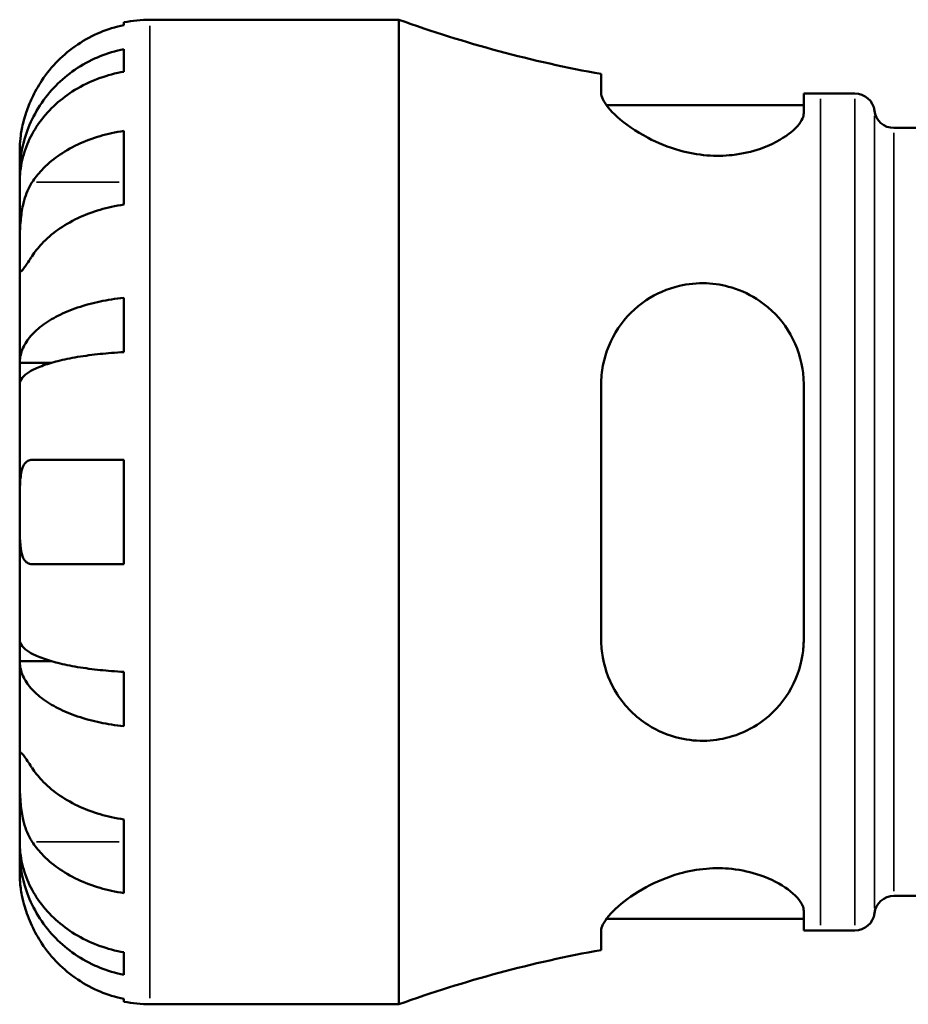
# Model space of a CAD drawing. Header units: millimetres. Extents: x 0 to 902, y 0 to 832.
# Tile 4 of 9: x 330 to 407, y 216 to 301. Entities that reach past the tile are written whole.
import ezdxf

# ---------------------------------------------------------------- set-up
doc = ezdxf.new("R2010")
doc.units = ezdxf.units.MM
doc.layers.add('Visible (ISO)', color=7, linetype='Continuous', lineweight=50)
doc.layers.add('Visible Narrow (ISO)', color=7, linetype='Continuous', lineweight=35)

msp = doc.modelspace()

# ---------------------------------------------------------------- linework, layer by layer
at = {"layer": 'Visible (ISO)'}
for p, q in [((339.279, 301.001), (339.279, 301.241)), ((341.529, 301.469), (363.039, 301.469)), ((363.039, 216.469), (363.039, 301.469)), ((339.279, 296.981), (339.279, 298.925)), ((380.504, 296.782), (380.504, 295.146)), ((398.004, 293.388), (398.004, 295.103)), ((399.449, 295.094), (402.429, 295.094)), ((380.958, 294.094), (398.004, 294.094)), ((339.279, 285.508), (339.279, 291.872)), ((405.802, 292.119), (413.809, 292.119)), ((330.279, 288.208), (330.279, 290.219)), ((330.279, 288.208), (330.314, 288.208)), ((330.279, 287.442), (330.279, 288.208)), ((330.279, 281.066), (330.279, 287.442)), ((330.279, 271.845), (330.279, 281.066)), ((339.279, 272.769), (339.279, 277.464)), ((330.279, 271.845), (333.008, 271.845)), ((330.279, 269.998), (330.279, 271.845)), ((330.279, 258.969), (330.279, 269.998)), ((380.504, 269.969), (380.504, 247.969)), ((398.004, 247.969), (398.004, 269.969)), ((339.279, 254.469), (339.279, 263.469)), ((330.279, 247.94), (330.279, 258.969)), ((330.279, 246.092), (330.279, 247.94)), ((330.279, 246.092), (333.008, 246.092)), ((330.279, 236.872), (330.279, 246.092)), ((339.279, 240.474), (339.279, 245.168)), ((330.279, 230.495), (330.279, 236.872)), ((339.279, 226.065), (339.279, 232.429)), ((330.279, 229.73), (330.279, 230.495)), ((330.279, 229.73), (330.314, 229.73)), ((330.279, 227.719), (330.279, 229.73)), ((405.802, 225.819), (468.756, 225.819)), ((398.004, 222.834), (398.004, 224.549)), ((380.958, 223.844), (398.004, 223.844)), ((380.504, 222.791), (380.504, 221.156)), ((399.449, 222.844), (402.429, 222.844)), ((339.279, 219.012), (339.279, 220.957)), ((339.279, 216.696), (339.279, 216.936)), ((341.529, 216.469), (363.039, 216.469))]:
    msp.add_line(p, q, dxfattribs=at)
for centre, radius, start, end in [((341.529, 290.219), 11.25, 90, 101.53696), ((399.449, 402.257), 107.163, 250.13758, 259.81735), ((399.449, 402.257), 107.163, 269.22739, 270), ((402.429, 293.394), 1.7, 7.18076, 90), ((405.802, 293.819), 1.7, 187.18076, 270), ((405.802, 224.119), 1.7, 90, 172.81924), ((402.429, 224.544), 1.7, 270, 352.81924), ((399.449, 115.681), 107.163, 90, 90.77261), ((399.449, 115.681), 107.163, 100.18265, 109.86242), ((341.529, 227.719), 11.25, 258.46304, 270)]:
    msp.add_arc(centre, radius, start, end, dxfattribs=at)
for points, knots in [([(339.279, 301.001), (338.559, 300.853), (337.856, 300.631), (336.593, 300.106), (335.918, 299.752), (334.66, 298.908), (334.076, 298.419), (333.093, 297.432), (332.604, 296.843), (331.862, 295.727), (331.579, 295.219), (331.346, 294.719)], [0.2134384, 0.2134384, 0.2134384, 0.2134384, 0.4155998, 0.4155998, 0.6240004, 0.6240004, 0.8324011, 0.8324011, 1.0417882, 1.0417882, 1.2012424, 1.2012424, 1.2012424, 1.2012424]), ([(330.279, 288.208), (330.279, 288.884), (330.348, 289.624), (330.644, 291.071), (330.872, 291.779), (331.404, 293.028), (331.758, 293.683), (332.6, 294.906), (333.089, 295.474), (334.071, 296.427), (334.655, 296.9), (335.914, 297.716), (336.588, 298.059), (337.853, 298.567), (338.558, 298.782), (339.279, 298.925)], [5.016117, 5.016117, 5.016117, 5.016117, 5.225788, 5.225788, 5.435459, 5.435459, 5.644344, 5.644344, 5.853229, 5.853229, 6.061567, 6.061567, 6.269906, 6.269906, 6.472482, 6.472482, 6.472482, 6.472482]), ([(339.279, 296.981), (338.558, 296.853), (337.853, 296.662), (336.588, 296.21), (335.914, 295.905), (334.655, 295.179), (334.071, 294.758), (333.089, 293.91), (332.6, 293.404), (331.758, 292.315), (331.404, 291.732), (330.872, 290.621), (330.644, 289.991), (330.348, 288.702), (330.279, 288.045), (330.279, 287.442)], [0.213434, 0.213434, 0.213434, 0.213434, 0.41601, 0.41601, 0.624348, 0.624348, 0.832687, 0.832687, 1.041572, 1.041572, 1.250457, 1.250457, 1.460128, 1.460128, 1.669799, 1.669799, 1.669799, 1.669799]), ([(398.004, 293.388), (398.004, 293.247), (397.97, 293.097), (397.727, 292.522), (397.318, 292.056), (396.091, 291.137), (395.263, 290.683), (393.532, 290.079), (392.715, 289.884), (391.122, 289.71), (390.386, 289.698), (388.846, 289.822), (388.066, 289.966), (386.309, 290.452), (385.379, 290.838), (383.474, 291.836), (382.567, 292.482), (381.282, 293.641), (380.853, 294.163), (380.552, 294.804), (380.504, 294.985), (380.504, 295.146)], [-3.082322, -3.082322, -3.082322, -3.082322, -2.942549, -2.942549, -2.568325, -2.568325, -2.18676, -2.18676, -1.90748, -1.90748, -1.682212, -1.682212, -1.442115, -1.442115, -1.120784, -1.120784, -0.699832, -0.699832, -0.326794, -0.326794, -0.159894, -0.159894, -0.159894, -0.159894]), ([(331.346, 294.719), (331.249, 294.51), (331.157, 294.298), (330.988, 293.876), (330.91, 293.666), (330.752, 293.196), (330.675, 292.939), (330.494, 292.244), (330.417, 291.834), (330.314, 291.092), (330.294, 290.781), (330.277, 290.337), (330.279, 290.219), (330.279, 290.219)], [-0.7287781, -0.7287781, -0.7287781, -0.7287781, -0.6586458, -0.6586458, -0.5894874, -0.5894874, -0.5028286, -0.5028286, -0.3478233, -0.3478233, -0.1787056, -0.1787056, 0, 0, 0, 0]), ([(331.346, 287.43), (331.579, 287.784), (331.862, 288.143), (332.604, 288.932), (333.093, 289.348), (334.076, 290.046), (334.66, 290.392), (335.918, 290.989), (336.593, 291.239), (337.856, 291.611), (338.559, 291.768), (339.279, 291.872)], [5.5022719, 5.5022719, 5.5022719, 5.5022719, 5.6617261, 5.6617261, 5.8711132, 5.8711132, 6.0795138, 6.0795138, 6.2879145, 6.2879145, 6.4900758, 6.4900758, 6.4900758, 6.4900758]), ([(330.279, 281.066), (330.279, 281.307), (330.279, 281.575), (330.281, 282.173), (330.283, 282.504), (330.305, 283.316), (330.329, 283.802), (330.429, 284.753), (330.502, 285.208), (330.68, 285.942), (330.769, 286.227), (330.972, 286.753), (331.085, 286.991), (331.254, 287.285), (331.299, 287.359), (331.346, 287.43)], [0, 0, 0, 0, 0.1023049, 0.1023049, 0.2116531, 0.2116531, 0.3586874, 0.3586874, 0.4986154, 0.4986154, 0.596139, 0.596139, 0.690343, 0.690343, 0.7235503, 0.7235503, 0.7235503, 0.7235503]), ([(339.279, 285.508), (338.559, 285.404), (337.856, 285.247), (336.593, 284.875), (335.918, 284.625), (334.66, 284.028), (334.076, 283.682), (333.093, 282.985), (332.604, 282.568), (331.862, 281.779), (331.579, 281.42), (331.346, 281.066)], [0.2134384, 0.2134384, 0.2134384, 0.2134384, 0.4155998, 0.4155998, 0.6240004, 0.6240004, 0.8324011, 0.8324011, 1.0417882, 1.0417882, 1.2012424, 1.2012424, 1.2012424, 1.2012424]), ([(331.346, 281.066), (331.287, 280.977), (331.23, 280.89), (331.054, 280.623), (330.944, 280.456), (330.745, 280.16), (330.658, 280.035), (330.484, 279.808), (330.415, 279.742), (330.315, 279.756), (330.295, 279.87), (330.277, 280.312), (330.279, 280.645), (330.279, 281.066)], [-0.7247441, -0.7247441, -0.7247441, -0.7247441, -0.6829269, -0.6829269, -0.5894676, -0.5894676, -0.4901439, -0.4901439, -0.3493352, -0.3493352, -0.178565, -0.178565, 0, 0, 0, 0]), ([(380.504, 269.969), (380.504, 270.522), (380.556, 271.07), (380.882, 272.778), (381.338, 273.869), (382.611, 275.778), (383.431, 276.602), (385.245, 277.813), (386.212, 278.244), (388.015, 278.665), (388.798, 278.743), (390.34, 278.683), (391.075, 278.559), (392.664, 278.079), (393.479, 277.682), (395.191, 276.505), (396.01, 275.648), (397.275, 273.664), (397.709, 272.526), (397.968, 270.879), (398.004, 270.425), (398.004, 269.969)], [-3.131526, -3.131526, -3.131526, -3.131526, -2.956537, -2.956537, -2.572283, -2.572283, -2.189753, -2.189753, -1.852754, -1.852754, -1.611335, -1.611335, -1.386144, -1.386144, -1.108435, -1.108435, -0.735661, -0.735661, -0.349339, -0.349339, -0.204922, -0.204922, -0.204922, -0.204922]), ([(330.279, 271.845), (330.279, 272.2), (330.348, 272.587), (330.644, 273.346), (330.872, 273.718), (331.404, 274.372), (331.758, 274.716), (332.6, 275.357), (333.089, 275.655), (334.071, 276.154), (334.655, 276.402), (335.914, 276.83), (336.588, 277.01), (337.853, 277.276), (338.558, 277.389), (339.279, 277.464)], [5.016117, 5.016117, 5.016117, 5.016117, 5.225788, 5.225788, 5.435459, 5.435459, 5.644344, 5.644344, 5.853229, 5.853229, 6.061567, 6.061567, 6.269906, 6.269906, 6.472482, 6.472482, 6.472482, 6.472482]), ([(339.279, 272.769), (338.558, 272.732), (337.853, 272.677), (336.588, 272.545), (335.914, 272.457), (334.655, 272.246), (334.071, 272.123), (333.089, 271.877), (332.6, 271.73), (331.758, 271.414), (331.404, 271.244), (330.872, 270.921), (330.644, 270.738), (330.348, 270.364), (330.279, 270.173), (330.279, 269.998)], [0.213434, 0.213434, 0.213434, 0.213434, 0.41601, 0.41601, 0.624348, 0.624348, 0.832687, 0.832687, 1.041572, 1.041572, 1.250457, 1.250457, 1.460128, 1.460128, 1.669799, 1.669799, 1.669799, 1.669799]), ([(330.279, 258.969), (330.279, 259.37), (330.278, 259.769), (330.283, 260.583), (330.288, 260.99), (330.33, 261.855), (330.377, 262.279), (330.53, 262.834), (330.61, 263.012), (330.787, 263.251), (330.876, 263.329), (331.082, 263.438), (331.199, 263.466), (331.333, 263.469), (331.339, 263.469), (331.346, 263.469)], [-3.126213, -3.126213, -3.126213, -3.126213, -3.0059213, -3.0059213, -2.8729567, -2.8729567, -2.6978937, -2.6978937, -2.583387, -2.583387, -2.4954757, -2.4954757, -2.4031024, -2.4031024, -2.3983168, -2.3983168, -2.3983168, -2.3983168]), ([(331.346, 263.469), (331.579, 263.469), (331.862, 263.469), (332.604, 263.469), (333.093, 263.469), (334.076, 263.469), (334.66, 263.469), (335.918, 263.469), (336.593, 263.469), (337.856, 263.469), (338.559, 263.469), (339.279, 263.469)], [5.5022719, 5.5022719, 5.5022719, 5.5022719, 5.6617261, 5.6617261, 5.8711132, 5.8711132, 6.0795138, 6.0795138, 6.2879145, 6.2879145, 6.4900758, 6.4900758, 6.4900758, 6.4900758]), ([(331.346, 254.469), (331.274, 254.469), (331.205, 254.477), (331.029, 254.521), (330.93, 254.572), (330.743, 254.732), (330.66, 254.847), (330.486, 255.21), (330.415, 255.493), (330.314, 256.238), (330.294, 256.714), (330.277, 257.786), (330.279, 258.374), (330.279, 258.969)], [-0.7196887, -0.7196887, -0.7196887, -0.7196887, -0.6691335, -0.6691335, -0.5844829, -0.5844829, -0.490085, -0.490085, -0.3476599, -0.3476599, -0.1782767, -0.1782767, 0, 0, 0, 0]), ([(339.279, 254.469), (338.559, 254.469), (337.856, 254.469), (336.593, 254.469), (335.918, 254.469), (334.66, 254.469), (334.076, 254.469), (333.093, 254.469), (332.604, 254.469), (331.862, 254.469), (331.579, 254.469), (331.346, 254.469)], [0.2134384, 0.2134384, 0.2134384, 0.2134384, 0.4155998, 0.4155998, 0.6240004, 0.6240004, 0.8324011, 0.8324011, 1.0417882, 1.0417882, 1.2012424, 1.2012424, 1.2012424, 1.2012424]), ([(330.279, 247.94), (330.279, 247.765), (330.348, 247.574), (330.644, 247.199), (330.872, 247.016), (331.404, 246.693), (331.758, 246.524), (332.6, 246.208), (333.089, 246.061), (334.071, 245.814), (334.655, 245.692), (335.914, 245.481), (336.588, 245.392), (337.853, 245.261), (338.558, 245.205), (339.279, 245.168)], [5.016117, 5.016117, 5.016117, 5.016117, 5.225788, 5.225788, 5.435459, 5.435459, 5.644344, 5.644344, 5.853229, 5.853229, 6.061567, 6.061567, 6.269906, 6.269906, 6.472482, 6.472482, 6.472482, 6.472482]), ([(398.004, 247.969), (398.004, 247.526), (397.97, 247.086), (397.727, 245.488), (397.318, 244.38), (396.091, 242.381), (395.263, 241.493), (393.532, 240.284), (392.715, 239.879), (391.122, 239.388), (390.386, 239.26), (388.846, 239.192), (388.066, 239.266), (386.309, 239.665), (385.379, 240.063), (383.474, 241.276), (382.567, 242.186), (381.282, 244.192), (380.853, 245.26), (380.552, 246.916), (380.504, 247.44), (380.504, 247.969)], [-3.082322, -3.082322, -3.082322, -3.082322, -2.942549, -2.942549, -2.568325, -2.568325, -2.18676, -2.18676, -1.90748, -1.90748, -1.682212, -1.682212, -1.442115, -1.442115, -1.120784, -1.120784, -0.699832, -0.699832, -0.326794, -0.326794, -0.159894, -0.159894, -0.159894, -0.159894]), ([(339.279, 240.474), (338.558, 240.549), (337.853, 240.661), (336.588, 240.928), (335.914, 241.108), (334.655, 241.535), (334.071, 241.783), (333.089, 242.283), (332.6, 242.581), (331.758, 243.222), (331.404, 243.565), (330.872, 244.22), (330.644, 244.591), (330.348, 245.35), (330.279, 245.737), (330.279, 246.092)], [0.213434, 0.213434, 0.213434, 0.213434, 0.41601, 0.41601, 0.624348, 0.624348, 0.832687, 0.832687, 1.041572, 1.041572, 1.250457, 1.250457, 1.460128, 1.460128, 1.669799, 1.669799, 1.669799, 1.669799]), ([(330.279, 236.872), (330.279, 237.113), (330.279, 237.326), (330.281, 237.699), (330.283, 237.854), (330.305, 238.119), (330.329, 238.194), (330.429, 238.185), (330.502, 238.109), (330.68, 237.871), (330.769, 237.743), (330.972, 237.44), (331.085, 237.268), (331.254, 237.012), (331.299, 236.943), (331.346, 236.872)], [0, 0, 0, 0, 0.1023049, 0.1023049, 0.2116531, 0.2116531, 0.3586874, 0.3586874, 0.4986154, 0.4986154, 0.596139, 0.596139, 0.690343, 0.690343, 0.7235503, 0.7235503, 0.7235503, 0.7235503]), ([(331.346, 230.508), (331.287, 230.597), (331.23, 230.691), (331.054, 231.008), (330.944, 231.248), (330.745, 231.782), (330.658, 232.075), (330.484, 232.823), (330.415, 233.283), (330.315, 234.315), (330.295, 234.875), (330.277, 235.951), (330.279, 236.451), (330.279, 236.872)], [-0.7247441, -0.7247441, -0.7247441, -0.7247441, -0.6829269, -0.6829269, -0.5894676, -0.5894676, -0.4901439, -0.4901439, -0.3493352, -0.3493352, -0.178565, -0.178565, 0, 0, 0, 0]), ([(331.346, 236.872), (331.579, 236.518), (331.862, 236.158), (332.604, 235.369), (333.093, 234.953), (334.076, 234.255), (334.66, 233.909), (335.918, 233.313), (336.593, 233.062), (337.856, 232.691), (338.559, 232.534), (339.279, 232.429)], [5.5022719, 5.5022719, 5.5022719, 5.5022719, 5.6617261, 5.6617261, 5.8711132, 5.8711132, 6.0795138, 6.0795138, 6.2879145, 6.2879145, 6.4900758, 6.4900758, 6.4900758, 6.4900758]), ([(330.279, 230.495), (330.279, 229.893), (330.348, 229.235), (330.644, 227.947), (330.872, 227.316), (331.404, 226.205), (331.758, 225.622), (332.6, 224.534), (333.089, 224.028), (334.071, 223.18), (334.655, 222.759), (335.914, 222.033), (336.588, 221.728), (337.853, 221.275), (338.558, 221.084), (339.279, 220.957)], [5.016117, 5.016117, 5.016117, 5.016117, 5.225788, 5.225788, 5.435459, 5.435459, 5.644344, 5.644344, 5.853229, 5.853229, 6.061567, 6.061567, 6.269906, 6.269906, 6.472482, 6.472482, 6.472482, 6.472482]), ([(339.279, 226.065), (338.559, 226.17), (337.856, 226.327), (336.593, 226.698), (335.918, 226.949), (334.66, 227.545), (334.076, 227.891), (333.093, 228.589), (332.604, 229.005), (331.862, 229.794), (331.579, 230.154), (331.346, 230.508)], [0.2134384, 0.2134384, 0.2134384, 0.2134384, 0.4155998, 0.4155998, 0.6240004, 0.6240004, 0.8324011, 0.8324011, 1.0417882, 1.0417882, 1.2012424, 1.2012424, 1.2012424, 1.2012424]), ([(339.279, 219.012), (338.558, 219.155), (337.853, 219.37), (336.588, 219.878), (335.914, 220.221), (334.655, 221.037), (334.071, 221.51), (333.089, 222.463), (332.6, 223.031), (331.758, 224.254), (331.404, 224.91), (330.872, 226.158), (330.644, 226.866), (330.348, 228.314), (330.279, 229.053), (330.279, 229.73)], [0.213434, 0.213434, 0.213434, 0.213434, 0.41601, 0.41601, 0.624348, 0.624348, 0.832687, 0.832687, 1.041572, 1.041572, 1.250457, 1.250457, 1.460128, 1.460128, 1.669799, 1.669799, 1.669799, 1.669799]), ([(380.504, 222.791), (380.504, 222.959), (380.556, 223.15), (380.882, 223.817), (381.338, 224.359), (382.611, 225.48), (383.431, 226.062), (385.245, 227.041), (386.212, 227.453), (388.015, 227.96), (388.798, 228.108), (390.34, 228.238), (391.075, 228.23), (392.664, 228.062), (393.479, 227.872), (395.191, 227.285), (396.01, 226.847), (397.275, 225.927), (397.709, 225.445), (397.968, 224.849), (398.004, 224.695), (398.004, 224.549)], [-3.131526, -3.131526, -3.131526, -3.131526, -2.956537, -2.956537, -2.572283, -2.572283, -2.189753, -2.189753, -1.852754, -1.852754, -1.611335, -1.611335, -1.386144, -1.386144, -1.108435, -1.108435, -0.735661, -0.735661, -0.349339, -0.349339, -0.204922, -0.204922, -0.204922, -0.204922]), ([(330.279, 227.719), (330.279, 227.719), (330.278, 227.665), (330.283, 227.443), (330.288, 227.263), (330.33, 226.72), (330.377, 226.321), (330.53, 225.553), (330.61, 225.228), (330.787, 224.629), (330.876, 224.364), (331.082, 223.817), (331.199, 223.537), (331.333, 223.247), (331.339, 223.233), (331.346, 223.219)], [-3.126213, -3.126213, -3.126213, -3.126213, -3.0059213, -3.0059213, -2.8729567, -2.8729567, -2.6978937, -2.6978937, -2.583387, -2.583387, -2.4954757, -2.4954757, -2.4031024, -2.4031024, -2.3983168, -2.3983168, -2.3983168, -2.3983168]), ([(331.346, 223.219), (331.579, 222.718), (331.862, 222.21), (332.604, 221.094), (333.093, 220.505), (334.076, 219.519), (334.66, 219.03), (335.918, 218.186), (336.593, 217.831), (337.856, 217.306), (338.559, 217.084), (339.279, 216.936)], [5.5022719, 5.5022719, 5.5022719, 5.5022719, 5.6617261, 5.6617261, 5.8711132, 5.8711132, 6.0795138, 6.0795138, 6.2879145, 6.2879145, 6.4900758, 6.4900758, 6.4900758, 6.4900758])]:
    msp.add_open_spline(points, degree=3, knots=knots, dxfattribs=at)
at = {"layer": 'Visible Narrow (ISO)'}
for p, q in [((341.529, 216.992), (341.529, 300.945)), ((399.449, 223.288), (399.449, 294.649)), ((402.429, 223.288), (402.429, 294.649)), ((404.116, 224.758), (404.116, 293.18)), ((405.802, 291.711), (405.802, 226.227)), ((331.743, 287.43), (338.882, 287.43)), ((331.743, 230.508), (338.882, 230.508))]:
    msp.add_line(p, q, dxfattribs=at)

doc.saveas('drawing.dxf')
